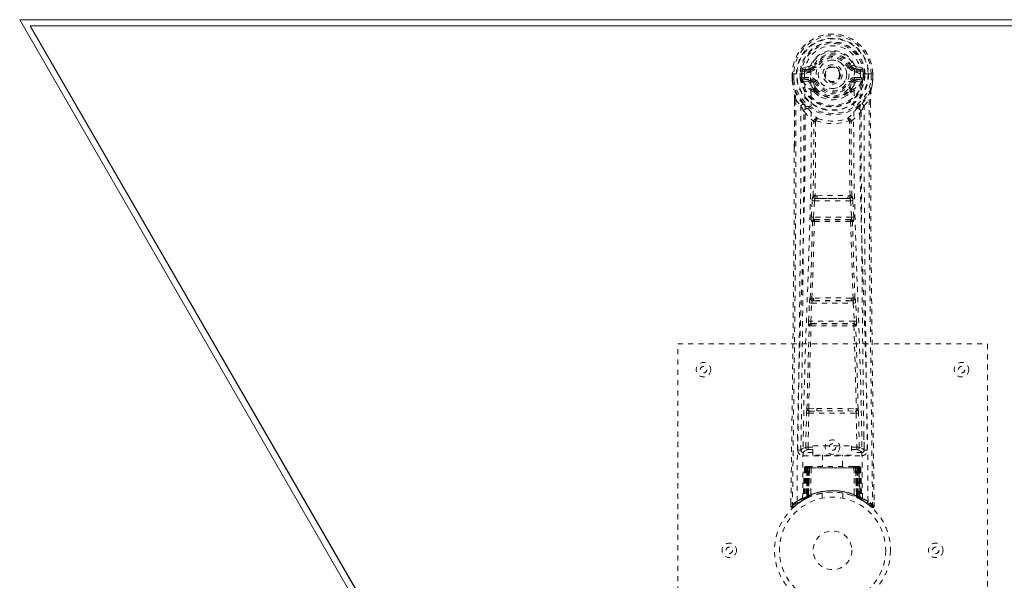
# Model space of a CAD drawing. Header units: inches. Extents: x 5.1 to 76.6, y 25.2 to 45.8.
# Tile 2 of 4: x 5.1 to 24.2, y 34.9 to 45.8. Entities that reach past the tile are written whole.
import ezdxf

# ---------------------------------------------------------------- set-up
doc = ezdxf.new("R2010")
doc.units = ezdxf.units.IN
doc.header["$MEASUREMENT"] = 0
doc.linetypes.add('SLD-Dashed', pattern=[0.075, 0.05, -0.025])
doc.linetypes.add('SLD-Solid', pattern=[0])

msp = doc.modelspace()

# ---------------------------------------------------------------- linework, layer by layer
at = {"color": 7, "linetype": 'SLD-Solid', "lineweight": 15}
for p, q in [((17.008, 25.231), (5.133, 45.799)), ((5.133, 45.799), (76.633, 45.799)), ((5.338, 45.681), (76.428, 45.681)), ((17.076, 25.349), (5.338, 45.681)), ((5.338, 45.681), (17.076, 25.349)), ((76.428, 45.681), (5.338, 45.681))]:
    msp.add_line(p, q, dxfattribs=at)
at = {"color": 7, "linetype": 'SLD-Dashed', "lineweight": 0}
for p, q in [((20.426, 44.889), (20.307, 44.866)), ((20.338, 44.83), (20.454, 44.85)), ((20.454, 44.85), (20.454, 44.83)), ((20.514, 44.894), (20.459, 44.917)), ((20.514, 44.894), (20.536, 44.884)), ((21.23, 44.884), (21.252, 44.894)), ((21.252, 44.894), (21.255, 44.886)), ((21.312, 44.85), (21.428, 44.83)), ((21.312, 44.85), (21.312, 44.83)), ((21.458, 44.866), (21.34, 44.889)), ((20.103, 44.749), (20.103, 44.632)), ((20.107, 44.749), (20.103, 44.749)), ((20.105, 44.749), (20.105, 44.632)), ((20.16, 44.748), (20.107, 44.749)), ((20.133, 44.746), (20.133, 44.632)), ((20.183, 44.748), (20.16, 44.748)), ((20.342, 44.748), (20.183, 44.748)), ((20.254, 44.675), (20.254, 44.746)), ((20.254, 44.675), (20.284, 44.676)), ((20.254, 44.675), (20.254, 44.675)), ((20.29, 44.746), (20.284, 44.746)), ((20.284, 44.746), (20.284, 44.676)), ((20.284, 44.676), (20.29, 44.657)), ((20.289, 44.667), (20.29, 44.746)), ((20.29, 44.657), (20.289, 44.667)), ((20.324, 44.678), (20.324, 44.648)), ((20.324, 44.678), (20.454, 44.678)), ((20.454, 44.623), (20.324, 44.648)), ((20.324, 44.648), (20.454, 44.648)), ((20.338, 44.83), (20.338, 44.8)), ((20.454, 44.83), (20.338, 44.83)), ((20.454, 44.8), (20.338, 44.8)), ((20.454, 44.8), (20.454, 44.83)), ((20.454, 44.678), (20.454, 44.648)), ((20.454, 44.623), (20.454, 44.648)), ((20.46, 44.783), (20.459, 44.785)), ((21.306, 44.785), (21.306, 44.783)), ((21.428, 44.83), (21.312, 44.83)), ((21.312, 44.8), (21.312, 44.83)), ((21.428, 44.8), (21.312, 44.8)), ((21.312, 44.678), (21.312, 44.648)), ((21.312, 44.678), (21.442, 44.678)), ((21.442, 44.648), (21.312, 44.623)), ((21.312, 44.623), (21.312, 44.648)), ((21.312, 44.648), (21.442, 44.648)), ((21.582, 44.748), (21.424, 44.748)), ((21.428, 44.8), (21.428, 44.83)), ((21.442, 44.648), (21.442, 44.678)), ((21.476, 44.746), (21.482, 44.746)), ((21.476, 44.667), (21.476, 44.746)), ((21.482, 44.676), (21.476, 44.657)), ((21.476, 44.657), (21.476, 44.667)), ((21.482, 44.676), (21.482, 44.746)), ((21.482, 44.676), (21.511, 44.675)), ((21.511, 44.746), (21.511, 44.675)), ((21.511, 44.746), (21.511, 44.746)), ((21.511, 44.675), (21.511, 44.675)), ((21.605, 44.748), (21.582, 44.748)), ((21.659, 44.749), (21.605, 44.748)), ((21.633, 44.632), (21.633, 44.746)), ((21.663, 44.749), (21.659, 44.749)), ((21.661, 44.632), (21.661, 44.749)), ((21.663, 44.749), (21.663, 44.632)), ((20.103, 44.632), (20.103, 44.628)), ((20.296, 44.63), (20.3, 44.626)), ((20.3, 44.626), (20.3, 44.625)), ((20.3, 44.626), (20.3, 44.625)), ((20.31, 44.615), (20.3, 44.625)), ((20.31, 44.615), (20.425, 44.594)), ((20.536, 44.593), (20.509, 44.582)), ((20.538, 44.457), (20.538, 44.438)), ((21.228, 44.438), (21.228, 44.457)), ((21.257, 44.582), (21.23, 44.593)), ((21.341, 44.594), (21.456, 44.615)), ((21.456, 44.615), (21.455, 44.614)), ((21.466, 44.626), (21.456, 44.615)), ((21.456, 44.614), (21.456, 44.615)), ((21.466, 44.626), (21.47, 44.63)), ((21.662, 44.628), (21.663, 44.632)), ((20.515, 44.433), (20.514, 44.451)), ((20.534, 44.387), (20.522, 44.404)), ((21.251, 44.433), (21.251, 44.451)), ((20.146, 44.248), (20.143, 43.323)), ((20.147, 43.323), (20.147, 44.247)), ((20.175, 44.246), (20.271, 44.13)), ((21.494, 44.13), (21.591, 44.246)), ((21.619, 44.193), (21.619, 44.247)), ((21.62, 44.248), (21.62, 44.194)), ((20.555, 43.828), (20.555, 43.828)), ((21.21, 43.828), (21.21, 43.828)), ((20.584, 42.388), (20.544, 42.388)), ((21.222, 42.388), (21.182, 42.388)), ((20.473, 41.975), (20.489, 42.292)), ((20.517, 41.973), (20.533, 42.29)), ((20.533, 42.29), (21.232, 42.29)), ((20.552, 42.335), (20.591, 42.335)), ((21.175, 42.335), (20.591, 42.335)), ((21.175, 42.335), (21.214, 42.335)), ((21.232, 42.29), (21.249, 41.973)), ((21.293, 41.975), (21.277, 42.292)), ((20.496, 41.881), (20.482, 41.885)), ((21.249, 41.973), (20.517, 41.973)), ((20.541, 41.923), (20.526, 41.928)), ((20.526, 41.928), (21.24, 41.928)), ((21.24, 41.928), (21.225, 41.923)), ((21.27, 41.881), (21.284, 41.885)), ((20.418, 39.957), (20.435, 40.31)), ((20.462, 39.955), (20.479, 40.308)), ((20.479, 40.308), (21.286, 40.308)), ((20.517, 40.404), (20.485, 40.403)), ((20.526, 40.353), (20.494, 40.352)), ((21.24, 40.353), (20.526, 40.353)), ((21.24, 40.353), (21.271, 40.352)), ((21.281, 40.403), (21.249, 40.404)), ((21.286, 40.308), (21.304, 39.955)), ((21.348, 39.957), (21.331, 40.31)), ((21.304, 39.955), (20.462, 39.955)), ((20.477, 39.907), (20.469, 39.91)), ((20.469, 39.91), (21.297, 39.91)), ((21.297, 39.91), (21.289, 39.907)), ((20.424, 39.867), (20.432, 39.864)), ((21.334, 39.864), (21.342, 39.867)), ((17.883, 31.515), (17.883, 39.515)), ((17.883, 39.515), (23.883, 39.515)), ((23.883, 39.515), (23.883, 31.515)), ((20.364, 37.512), (20.38, 38.173)), ((20.409, 37.511), (20.424, 38.172)), ((20.422, 38.258), (20.578, 38.264)), ((20.424, 38.172), (21.341, 38.172)), ((20.432, 38.213), (20.585, 38.215)), ((20.585, 38.215), (21.181, 38.215)), ((21.181, 38.215), (21.333, 38.213)), ((21.188, 38.264), (21.344, 38.258)), ((21.341, 38.172), (21.357, 37.511)), ((21.402, 37.512), (21.386, 38.173)), ((20.274, 37.745), (20.271, 37.458)), ((21.495, 37.458), (21.492, 37.745)), ((20.27, 37.455), (20.272, 37.447)), ((20.315, 37.409), (20.315, 37.349)), ((20.503, 37.409), (20.315, 37.409)), ((20.409, 37.466), (20.409, 37.511)), ((20.409, 37.511), (20.503, 37.511)), ((20.409, 37.466), (20.503, 37.466)), ((20.503, 37.542), (21.253, 37.542)), ((20.503, 37.362), (20.503, 37.542)), ((21.253, 37.542), (21.253, 37.362)), ((21.253, 37.511), (21.357, 37.511)), ((21.253, 37.466), (21.357, 37.466)), ((21.451, 37.409), (21.253, 37.409)), ((21.357, 37.466), (21.357, 37.511)), ((21.451, 37.349), (21.451, 37.409)), ((21.494, 37.447), (21.496, 37.455)), ((20.315, 37.349), (21.451, 37.349)), ((21.253, 37.362), (20.503, 37.362)), ((20.688, 37.362), (20.688, 37.14)), ((21.078, 37.14), (21.078, 37.362)), ((20.337, 37.111), (20.316, 36.505)), ((20.35, 37.111), (20.33, 36.514)), ((20.35, 37.111), (20.337, 37.111)), ((20.369, 37.111), (20.348, 36.524)), ((20.371, 37.114), (20.349, 36.521)), ((20.436, 37.111), (20.369, 37.111)), ((20.376, 37.111), (20.376, 36.554)), ((20.383, 37.111), (20.376, 37.111)), ((20.384, 37.14), (20.377, 37.14)), ((20.39, 37.14), (20.38, 37.14)), ((20.383, 37.111), (21.383, 37.111)), ((20.383, 36.558), (20.383, 37.111)), ((20.389, 36.56), (20.39, 37.111)), ((20.397, 37.14), (20.39, 37.14)), ((20.39, 37.111), (20.396, 37.111)), ((20.396, 37.111), (20.396, 36.564)), ((21.37, 37.111), (20.396, 37.111)), ((20.453, 37.14), (20.399, 37.14)), ((20.408, 37.111), (20.408, 36.569)), ((20.414, 37.111), (20.408, 37.111)), ((20.415, 37.14), (20.409, 37.14)), ((20.414, 37.111), (21.352, 37.111)), ((20.414, 36.572), (20.414, 37.111)), ((20.415, 37.14), (20.453, 37.14)), ((20.417, 36.56), (20.436, 37.111)), ((20.437, 37.111), (20.418, 36.56)), ((20.436, 37.111), (20.437, 37.111)), ((20.467, 37.111), (20.463, 36.589)), ((20.474, 37.14), (20.466, 37.14)), ((21.299, 37.111), (20.467, 37.111)), ((21.292, 37.14), (20.474, 37.14)), ((21.299, 37.14), (21.292, 37.14)), ((21.299, 37.111), (21.303, 36.589)), ((21.367, 37.14), (21.313, 37.14)), ((21.313, 37.14), (21.351, 37.14)), ((21.348, 36.56), (21.329, 37.111)), ((21.329, 37.111), (21.33, 37.111)), ((21.33, 37.111), (21.349, 36.56)), ((21.397, 37.111), (21.33, 37.111)), ((21.357, 37.14), (21.351, 37.14)), ((21.358, 37.111), (21.352, 37.111)), ((21.352, 37.111), (21.352, 36.572)), ((21.358, 36.569), (21.358, 37.111)), ((21.376, 37.14), (21.369, 37.14)), ((21.37, 36.564), (21.37, 37.111)), ((21.37, 37.111), (21.376, 37.111)), ((21.386, 37.14), (21.376, 37.14)), ((21.376, 37.111), (21.377, 36.56)), ((21.389, 37.14), (21.382, 37.14)), ((21.39, 37.111), (21.383, 37.111)), ((21.383, 37.111), (21.383, 36.558)), ((21.39, 36.554), (21.39, 37.111)), ((21.417, 36.521), (21.395, 37.114)), ((21.397, 37.111), (21.418, 36.524)), ((21.415, 37.111), (21.436, 36.514)), ((21.429, 37.111), (21.415, 37.111)), ((21.429, 37.111), (21.45, 36.505)), ((20.301, 36.481), (20.315, 36.489)), ((20.316, 36.505), (20.33, 36.514)), ((20.333, 36.499), (20.4, 36.534)), ((20.348, 36.524), (20.417, 36.56)), ((20.376, 36.554), (20.383, 36.558)), ((20.388, 36.528), (20.376, 36.554)), ((20.388, 36.528), (20.38, 36.524)), ((20.396, 36.532), (20.388, 36.528)), ((20.396, 36.564), (20.389, 36.56)), ((20.402, 36.534), (20.389, 36.56)), ((20.393, 36.53), (20.402, 36.534)), ((20.408, 36.538), (20.396, 36.564)), ((20.4, 36.534), (20.401, 36.534)), ((20.401, 36.534), (20.408, 36.537)), ((20.408, 36.569), (20.414, 36.572)), ((20.42, 36.543), (20.408, 36.569)), ((20.426, 36.545), (20.414, 36.572)), ((20.418, 36.56), (20.417, 36.56)), ((20.426, 36.545), (20.42, 36.543)), ((20.683, 36.622), (20.683, 36.526)), ((21.083, 36.526), (21.083, 36.622)), ((21.352, 36.572), (21.34, 36.545)), ((21.346, 36.543), (21.34, 36.545)), ((21.358, 36.569), (21.346, 36.543)), ((21.349, 36.56), (21.348, 36.56)), ((21.349, 36.56), (21.418, 36.524)), ((21.352, 36.572), (21.358, 36.569)), ((21.37, 36.564), (21.358, 36.538)), ((21.377, 36.56), (21.364, 36.534)), ((21.365, 36.534), (21.366, 36.534)), ((21.366, 36.534), (21.381, 36.526)), ((21.377, 36.56), (21.37, 36.564)), ((21.383, 36.558), (21.37, 36.532)), ((21.377, 36.528), (21.37, 36.532)), ((21.39, 36.554), (21.377, 36.528)), ((21.404, 36.515), (21.377, 36.528)), ((21.383, 36.558), (21.39, 36.554)), ((21.398, 36.517), (21.433, 36.499)), ((21.436, 36.514), (21.45, 36.505)), ((21.445, 36.493), (21.459, 36.485)), ((21.451, 36.489), (21.464, 36.481)), ((21.689, 36.374), (21.689, 36.441)), ((20.077, 36.44), (20.076, 36.373)), ((20.077, 36.44), (20.076, 36.374)), ((20.076, 36.373), (20.106, 36.373)), ((20.079, 36.437), (20.078, 36.373)), ((20.126, 36.352), (20.167, 36.386)), ((21.598, 36.386), (21.64, 36.352)), ((21.66, 36.373), (21.639, 36.351))]:
    msp.add_line(p, q, dxfattribs=at)
at = {"color": 7, "linetype": 'SLD-Dashed', "lineweight": 0, "flags": 128}
for points in [[(20.459, 44.785), (20.465, 44.862), (20.489, 44.936), (20.528, 45.005), (20.581, 45.065), (20.646, 45.114), (20.72, 45.15), (20.8, 45.172), (20.883, 45.179), (20.966, 45.172), (21.046, 45.15), (21.12, 45.114), (21.185, 45.065), (21.238, 45.005), (21.277, 44.936), (21.3, 44.862), (21.306, 44.785)], [(20.454, 44.85), (20.491, 44.864), (20.505, 44.878)], [(20.505, 44.878), (20.51, 44.885), (20.514, 44.894)], [(20.564, 44.873), (20.559, 44.875), (20.554, 44.877), (20.549, 44.879), (20.545, 44.881), (20.541, 44.882), (20.539, 44.883), (20.537, 44.884), (20.536, 44.884)], [(21.202, 44.873), (21.207, 44.875), (21.212, 44.877), (21.217, 44.879), (21.221, 44.881), (21.225, 44.882), (21.227, 44.883), (21.229, 44.884), (21.23, 44.884)], [(20.103, 44.749), (20.103, 44.748), (20.104, 44.748), (20.105, 44.748)], [(20.195, 36.467), (20.203, 37.514), (20.222, 38.559), (20.251, 39.601), (20.286, 40.639), (20.321, 41.673), (20.346, 42.703), (20.354, 43.728), (20.342, 44.748)], [(20.284, 44.676), (20.284, 44.676), (20.284, 44.676)], [(20.289, 44.667), (20.306, 44.675), (20.324, 44.678)], [(20.338, 44.8), (20.315, 44.804), (20.295, 44.817)], [(20.304, 36.523), (20.313, 37.567), (20.334, 38.61), (20.366, 39.65), (20.404, 40.685), (20.44, 41.717), (20.466, 42.743), (20.474, 43.765), (20.46, 44.783)], [(21.462, 36.523), (21.453, 37.568), (21.432, 38.611), (21.4, 39.65), (21.362, 40.686), (21.326, 41.717), (21.3, 42.744), (21.292, 43.766), (21.306, 44.783)], [(21.571, 36.467), (21.563, 37.514), (21.544, 38.559), (21.515, 39.601), (21.479, 40.639), (21.445, 41.673), (21.42, 42.703), (21.411, 43.728), (21.424, 44.748)], [(21.471, 44.817), (21.451, 44.804), (21.428, 44.8)], [(21.442, 44.678), (21.46, 44.675), (21.476, 44.667)], [(21.482, 44.746), (21.485, 44.746), (21.492, 44.746), (21.501, 44.746), (21.511, 44.746)], [(21.482, 44.676), (21.482, 44.676), (21.482, 44.676)], [(21.661, 44.748), (21.662, 44.748), (21.663, 44.748), (21.663, 44.749)], [(20.103, 44.632), (20.116, 44.535), (20.132, 44.459)], [(20.103, 44.628), (20.104, 44.628), (20.106, 44.628), (20.109, 44.629), (20.113, 44.629), (20.117, 44.63), (20.122, 44.631), (20.127, 44.631), (20.133, 44.632)], [(20.105, 44.632), (20.104, 44.632), (20.103, 44.632), (20.103, 44.632)], [(20.103, 44.628), (20.115, 44.538), (20.134, 44.448)], [(20.133, 44.632), (20.127, 44.632), (20.12, 44.632), (20.115, 44.632), (20.11, 44.632), (20.107, 44.632), (20.105, 44.632)], [(20.132, 44.459), (20.132, 44.453), (20.134, 44.448)], [(20.452, 44.571), (20.439, 44.588), (20.425, 44.594)], [(20.514, 44.451), (20.482, 44.503), (20.452, 44.571)], [(20.509, 44.582), (20.537, 44.518), (20.566, 44.469)], [(20.564, 44.605), (20.559, 44.603), (20.554, 44.6), (20.549, 44.599), (20.545, 44.597), (20.541, 44.595), (20.539, 44.594), (20.537, 44.594), (20.536, 44.593)], [(21.199, 44.469), (21.229, 44.518), (21.257, 44.582)], [(21.202, 44.605), (21.207, 44.603), (21.212, 44.6), (21.217, 44.599), (21.221, 44.597), (21.225, 44.595), (21.227, 44.594), (21.229, 44.594), (21.23, 44.593)], [(21.251, 44.451), (21.284, 44.503), (21.314, 44.571)], [(21.314, 44.571), (21.327, 44.588), (21.341, 44.594)], [(21.632, 44.448), (21.649, 44.527), (21.662, 44.628)], [(21.632, 44.448), (21.634, 44.453), (21.634, 44.459)], [(21.662, 44.628), (21.662, 44.628), (21.66, 44.628), (21.657, 44.629), (21.653, 44.629), (21.649, 44.63), (21.644, 44.631), (21.638, 44.631), (21.633, 44.632)], [(21.661, 44.632), (21.659, 44.632), (21.656, 44.632), (21.651, 44.632), (21.645, 44.632), (21.639, 44.632), (21.633, 44.632)], [(21.663, 44.632), (21.65, 44.535), (21.634, 44.459)], [(21.663, 44.632), (21.663, 44.632), (21.662, 44.632), (21.661, 44.632)], [(20.314, 44.17), (20.213, 44.294), (20.134, 44.448)], [(20.534, 44.387), (20.608, 44.329), (20.665, 44.299)], [(21.1, 44.299), (21.158, 44.329), (21.232, 44.387)], [(21.452, 44.17), (21.553, 44.294), (21.632, 44.448)], [(20.175, 44.246), (20.174, 42.78), (20.165, 41.308), (20.15, 39.861), (20.148, 39.64), (20.145, 39.41), (20.143, 39.207), (20.14, 39.008), (20.137, 38.793), (20.135, 38.643), (20.133, 38.486), (20.131, 38.329), (20.13, 38.212), (20.128, 38.072), (20.126, 37.91), (20.122, 37.578), (20.119, 37.373), (20.116, 37.119), (20.113, 36.857), (20.109, 36.609), (20.106, 36.373)], [(20.146, 44.248), (20.145, 44.247), (20.146, 44.247), (20.147, 44.247)], [(20.271, 44.13), (20.271, 43.61), (20.269, 43.077), (20.267, 42.532), (20.263, 42.017), (20.259, 41.487), (20.254, 40.935), (20.248, 40.446), (20.245, 40.189), (20.242, 39.916), (20.239, 39.627), (20.235, 39.323), (20.231, 39.048), (20.228, 38.807), (20.226, 38.616), (20.223, 38.401), (20.22, 38.16), (20.217, 37.935), (20.214, 37.742), (20.212, 37.582), (20.21, 37.455)], [(20.409, 44.081), (20.418, 44.073), (20.424, 44.066)], [(21.342, 44.066), (21.348, 44.072), (21.357, 44.081)], [(21.556, 37.455), (21.554, 37.591), (21.552, 37.763), (21.549, 37.972), (21.546, 38.217), (21.542, 38.466), (21.539, 38.685), (21.537, 38.839), (21.536, 38.977), (21.534, 39.098), (21.532, 39.254), (21.53, 39.417), (21.528, 39.573), (21.518, 40.386), (21.509, 41.204), (21.501, 42.177), (21.496, 43.167), (21.494, 44.13)], [(21.591, 44.246), (21.592, 42.782), (21.601, 41.308), (21.616, 39.861), (21.618, 39.614), (21.622, 39.356), (21.624, 39.14), (21.627, 38.911), (21.63, 38.661), (21.634, 38.39), (21.636, 38.172), (21.64, 37.909), (21.644, 37.586), (21.647, 37.375), (21.65, 37.117), (21.653, 36.855), (21.657, 36.607), (21.66, 36.373)], [(21.618, 44.247), (21.62, 44.247), (21.621, 44.247), (21.62, 44.248)], [(21.62, 44.194), (21.628, 41.624), (21.656, 38.999), (21.69, 36.373)], [(20.331, 44.017), (20.417, 43.917), (20.517, 43.829)], [(21.248, 43.829), (21.349, 43.917), (21.435, 44.017)], [(20.508, 42.382), (20.518, 43.102), (20.52, 43.82)], [(20.565, 43.839), (20.56, 43.848), (20.553, 43.854), (20.546, 43.858), (20.538, 43.857), (20.53, 43.854), (20.524, 43.848), (20.519, 43.839), (20.517, 43.829)], [(20.555, 43.828), (20.554, 43.109), (20.544, 42.388)], [(21.248, 43.829), (21.246, 43.839), (21.242, 43.848), (21.236, 43.854), (21.228, 43.857), (21.22, 43.858), (21.212, 43.854), (21.206, 43.848), (21.2, 43.839)], [(21.222, 42.388), (21.212, 43.109), (21.21, 43.828)], [(21.258, 42.382), (21.247, 43.102), (21.246, 43.82)], [(20.143, 43.323), (20.137, 41.624), (20.11, 38.999), (20.077, 36.44)], [(20.584, 42.388), (20.883, 42.39), (21.182, 42.388)], [(20.489, 42.292), (20.494, 42.292), (20.505, 42.291), (20.519, 42.291), (20.533, 42.29)], [(20.552, 42.335), (20.551, 42.334), (20.549, 42.333), (20.546, 42.33), (20.541, 42.32), (20.536, 42.306), (20.533, 42.29)], [(20.591, 42.335), (20.883, 42.336), (21.175, 42.335)], [(21.232, 42.29), (21.247, 42.291), (21.261, 42.291), (21.272, 42.292), (21.277, 42.292)], [(20.473, 41.975), (20.478, 41.975), (20.488, 41.974), (20.502, 41.973), (20.517, 41.973)], [(21.249, 41.973), (21.264, 41.973), (21.278, 41.974), (21.288, 41.975), (21.293, 41.975)], [(20.45, 40.399), (20.474, 41.141), (20.496, 41.881)], [(20.485, 40.403), (20.51, 41.146), (20.532, 41.886)], [(20.526, 41.928), (20.521, 41.932), (20.518, 41.941), (20.517, 41.948), (20.516, 41.956), (20.516, 41.964), (20.517, 41.973)], [(21.234, 41.886), (21.256, 41.146), (21.281, 40.403)], [(21.249, 41.973), (21.249, 41.964), (21.249, 41.956), (21.249, 41.948), (21.248, 41.941), (21.244, 41.932), (21.24, 41.928)], [(21.316, 40.399), (21.291, 41.141), (21.27, 41.881)], [(20.435, 40.31), (20.437, 40.342), (20.438, 40.344)], [(20.435, 40.31), (20.439, 40.31), (20.45, 40.309), (20.464, 40.308), (20.479, 40.308)], [(21.286, 40.308), (21.302, 40.308), (21.316, 40.309), (21.326, 40.31), (21.331, 40.31)], [(21.331, 40.31), (21.329, 40.342), (21.328, 40.344)], [(20.418, 39.957), (20.422, 39.957), (20.433, 39.956), (20.447, 39.956), (20.462, 39.955)], [(21.304, 39.955), (21.319, 39.956), (21.333, 39.956), (21.343, 39.957), (21.348, 39.957)], [(20.388, 38.255), (20.408, 39.061), (20.432, 39.864)], [(20.422, 38.258), (20.442, 39.064), (20.467, 39.868)], [(21.299, 39.868), (21.324, 39.064), (21.344, 38.258)], [(21.378, 38.255), (21.358, 39.061), (21.334, 39.864)], [(20.38, 38.173), (20.384, 38.173), (20.395, 38.173), (20.409, 38.173), (20.424, 38.172)], [(20.578, 38.264), (20.883, 38.264), (21.188, 38.264)], [(20.585, 38.215), (20.883, 38.215), (21.181, 38.215)], [(21.341, 38.172), (21.357, 38.173), (21.371, 38.173), (21.382, 38.173), (21.386, 38.173)], [(20.364, 37.512), (20.295, 37.484), (20.27, 37.455)], [(20.315, 37.409), (20.34, 37.438), (20.409, 37.466)], [(20.364, 37.512), (20.369, 37.512), (20.379, 37.512), (20.393, 37.512), (20.409, 37.511)], [(21.357, 37.511), (21.373, 37.512), (21.387, 37.512), (21.397, 37.512), (21.402, 37.512)], [(21.357, 37.466), (21.426, 37.438), (21.451, 37.409)], [(21.496, 37.455), (21.471, 37.484), (21.402, 37.512)], [(20.337, 37.111), (20.34, 37.111), (20.348, 37.111), (20.361, 37.111), (20.376, 37.111)], [(20.39, 37.111), (20.375, 37.111), (20.363, 37.111), (20.354, 37.111), (20.35, 37.111)], [(20.369, 37.111), (20.369, 37.111), (20.371, 37.111), (20.374, 37.111), (20.379, 37.111), (20.385, 37.111), (20.392, 37.111), (20.4, 37.111), (20.408, 37.111)], [(20.467, 37.111), (20.456, 37.111), (20.446, 37.111), (20.44, 37.111), (20.437, 37.111)], [(21.329, 37.111), (21.326, 37.111), (21.319, 37.111), (21.31, 37.111), (21.299, 37.111)], [(21.358, 37.111), (21.366, 37.111), (21.374, 37.111), (21.381, 37.111), (21.387, 37.111), (21.392, 37.111), (21.395, 37.111), (21.397, 37.111), (21.397, 37.111)], [(21.368, 37.14), (21.367, 37.14), (21.366, 37.14)], [(21.415, 37.111), (21.412, 37.111), (21.403, 37.111), (21.391, 37.111), (21.376, 37.111)], [(21.39, 37.111), (21.405, 37.111), (21.418, 37.111), (21.426, 37.111), (21.429, 37.111)], [(21.397, 37.111), (21.396, 37.117), (21.395, 37.12)], [(20.383, 36.558), (20.388, 36.548), (20.392, 36.539), (20.395, 36.534), (20.396, 36.532)], [(21.419, 36.516), (21.418, 36.522), (21.418, 36.524)], [(21.456, 36.488), (21.45, 36.499), (21.445, 36.513)], [(20.079, 36.374), (20.081, 36.366), (20.085, 36.358), (20.09, 36.352), (20.096, 36.347), (20.103, 36.344), (20.111, 36.344), (20.118, 36.345), (20.124, 36.349)], [(20.126, 36.351), (20.159, 36.379), (20.167, 36.386)], [(21.641, 36.353), (21.648, 36.35), (21.656, 36.347), (21.665, 36.347), (21.672, 36.348), (21.679, 36.352), (21.685, 36.357), (21.688, 36.364), (21.689, 36.371)], [(21.69, 36.373), (21.689, 36.374), (21.687, 36.374), (21.681, 36.373), (21.671, 36.373), (21.665, 36.373), (21.66, 36.373)]]:
    msp.add_lwpolyline(points, dxfattribs=at)
at = {"color": 7, "linetype": 'SLD-Dashed', "lineweight": 0}
for centre, radius in [((20.883, 44.739), 0.7), ((20.883, 44.739), 0.69), ((20.883, 44.739), 0.623), ((20.883, 44.739), 0.32), ((20.883, 44.739), 0.275), ((20.883, 44.739), 0.188), ((20.883, 44.739), 0.156), ((20.883, 44.739), 0.142), ((20.883, 44.739), 0.14), ((20.883, 44.739), 0.138), ((18.383, 39.015), 0.14), ((23.383, 39.015), 0.141), ((18.383, 39.015), 0.0625), ((23.383, 39.015), 0.0625), ((20.883, 37.515), 0.14), ((20.883, 37.515), 0.0625), ((20.883, 35.515), 1.125), ((20.883, 35.515), 1.03), ((20.883, 35.515), 0.375), ((18.883, 35.515), 0.14), ((18.883, 35.515), 0.0625), ((22.883, 35.515), 0.141), ((22.883, 35.515), 0.0625)]:
    msp.add_circle(centre, radius, dxfattribs=at)
for centre, radius, start, end in [((20.883, 44.739), 0.78, 0, 179.3038), ((20.883, 44.739), 0.78, 0.7166, 179.2834), ((20.883, 44.739), 0.75, 0.5685, 179.4315), ((20.883, 44.739), 0.629, 0.6526, 179.3474), ((20.883, 44.739), 0.599, 0.6527, 179.3473), ((20.883, 44.754), 0.541, 359.3502, 180.6498), ((20.883, 44.739), 0.459, 22.774, 157.226), ((20.883, 44.739), 0.4, 22.774, 157.226), ((20.883, 44.739), 0.376, 22.774, 157.226), ((20.883, 44.739), 0.346, 22.7737, 157.2263), ((20.499, 44.79), 0.206, 158.346, 172.3376), ((20.337, 44.86), 0.0299, 167.8939, 271.9502), ((20.455, 44.88), 0.0301, 162.3494, 268.5768), ((20.417, 44.934), 0.0453, 281.2404, 337.5846), ((20.454, 44.919), 0.089, 270, 337.226), ((20.454, 44.919), 0.119, 270.0002, 337.2259), ((20.883, 44.739), 0.275, 90.0002, 269.9998), ((20.883, 44.739), 0.275, 270.0001, 89.9999), ((21.312, 44.919), 0.119, 202.7753, 269.9991), ((21.312, 44.919), 0.089, 202.774, 270), ((21.851, 43.543), 1.478, 111.6243, 113.9251), ((21.318, 44.922), 0.0715, 209.638, 265.202), ((21.349, 44.934), 0.0454, 202.4835, 258.6935), ((21.311, 44.88), 0.0301, 271.4217, 17.652), ((21.429, 44.86), 0.0299, 268.0491, 12.109), ((21.267, 44.79), 0.206, 7.6614, 21.6576), ((20.151, 45.272), 0.526, 264.9453, 268.0347), ((20.282, 45.823), 1.077, 268.5586, 270.1347), ((20.883, 44.739), 0.632, 185.8273, 354.1727), ((20.883, 44.739), 0.602, 186.0327, 353.9673), ((20.883, 44.739), 0.593, 172.3909, 179.3289), ((20.376, 44.664), 0.0863, 184.5615, 202.697), ((20.324, 44.617), 0.0306, 89.0727, 154.575), ((20.461, 44.561), 0.221, 90.3107, 122.5185), ((20.454, 44.559), 0.119, 22.773, 90.0001), ((20.454, 44.559), 0.089, 22.774, 90), ((21.312, 44.559), 0.119, 90.0006, 157.2258), ((21.312, 44.559), 0.089, 90, 157.226), ((21.301, 44.55), 0.233, 58.0374, 88.5945), ((21.442, 44.617), 0.0306, 25.425, 90.9273), ((21.361, 44.671), 0.116, 339.6208, 353.1207), ((20.883, 44.739), 0.593, 0.6711, 7.6091), ((21.618, 45.236), 0.49, 271.7187, 275.0359), ((20.133, 44.632), 0.03, 180.0028, 185.051), ((20.883, 44.739), 0.787, 188.0937, 351.9063), ((18.959, 44.277), 1.187, 358.5727, 8.7891), ((20.883, 44.739), 0.758, 188.0936, 351.9064), ((20.753, 44.835), 0.499, 204.8894, 243.9926), ((20.691, 44.836), 0.441, 210.2263, 246.427), ((20.455, 44.593), 0.0299, 91.0999, 178.7741), ((20.483, 44.566), 0.031, 31.5719, 169.9013), ((20.449, 44.558), 0.0649, 21.3145, 85.0814), ((20.545, 44.448), 0.0305, 44.5496, 174.2846), ((20.537, 44.411), 0.0459, 88.3065, 118.8653), ((20.883, 44.739), 0.376, 202.774, 337.226), ((20.565, 44.434), 0.0348, 87.2745, 140.5966), ((20.883, 44.751), 0.453, 220.4509, 319.5491), ((20.883, 44.739), 0.346, 202.774, 337.226), ((20.883, 44.732), 0.411, 219.7065, 320.2937), ((21.221, 44.448), 0.0305, 5.7185, 135.4496), ((21.201, 44.434), 0.0347, 39.3969, 92.7359), ((21.229, 44.411), 0.0459, 61.1347, 91.6935), ((21.019, 44.83), 0.492, 295.7078, 335.4804), ((21.075, 44.837), 0.441, 293.5931, 329.7441), ((21.317, 44.558), 0.0649, 94.9211, 158.683), ((21.283, 44.566), 0.031, 10.1794, 148.3494), ((21.311, 44.593), 0.0299, 1.1717, 88.9521), ((22.807, 44.277), 1.187, 171.2116, 181.4273), ((16.66, 43.629), 3.569, 9.9436, 13.252), ((20.537, 44.392), 0.046, 88.296, 118.8072), ((20.559, 44.429), 0.0448, 175.0852, 213.9425), ((20.573, 44.383), 0.0396, 127.1203, 174.8296), ((20.571, 44.439), 0.033, 181.8825, 228.3816), ((20.883, 44.778), 0.494, 227.4883, 312.5117), ((20.883, 44.719), 0.473, 242.6134, 297.3866), ((21.195, 44.439), 0.033, 311.6121, 358.1238), ((21.193, 44.383), 0.0396, 5.1704, 52.8797), ((21.229, 44.392), 0.046, 61.1887, 91.7067), ((21.188, 44.432), 0.0626, 314.0983, 0.8648), ((25.106, 43.629), 3.569, 166.7478, 170.0564), ((20.17, 44.481), 0.236, 264.3847, 271.2868), ((20.605, 43.812), 0.461, 129.1753, 136.3342), ((15.536, 41.577), 5.38, 26.9709, 28.3302), ((21.864, 45.747), 2.212, 225.5073, 228.868), ((20.391, 44.015), 0.0608, 58.002, 177.4272), ((21.374, 44.015), 0.0608, 2.5698, 122.0035), ((19.902, 45.747), 2.212, 311.132, 314.4927), ((26.2, 41.593), 5.346, 151.6655, 153.0333), ((21.161, 43.812), 0.461, 43.663, 50.8255), ((21.596, 44.487), 0.241, 268.7506, 275.3781), ((-479.21, 45.336), 499.542, 359.09607, 359.8488), ((21.155, 44.578), 0.893, 214.9891, 231.148), ((20.578, 43.824), 0.0608, 73.7767, 175.9526), ((20.637, 43.822), 0.0738, 124.9749, 166.7633), ((20.883, 44.677), 0.844, 250.0603, 289.9395), ((20.611, 44.578), 0.893, 308.8537, 325.0096), ((21.188, 43.824), 0.0608, 4.0444, 106.2244), ((21.129, 43.822), 0.0738, 13.238, 55.0237), ((520.976, 45.336), 499.542, 180.1512, 180.90393), ((20.506, 43.821), 0.0133, 356.7947, 33.949), ((20.552, 43.757), 0.0708, 87.2818, 117.2803), ((20.568, 43.827), 0.0128, 102.3345, 173.3769), ((20.883, 44.752), 0.966, 250.8186, 289.182), ((21.198, 43.827), 0.0128, 6.6444, 77.6575), ((21.214, 43.757), 0.0708, 62.713, 92.7205), ((21.26, 43.821), 0.0134, 146.1235, 183.2611), ((20.67, 42.301), 0.181, 153.537, 182.7742), ((20.538, 42.315), 0.0735, 85.5129, 114.1487), ((20.554, 42.38), 0.0457, 178.2718, 268.1458), ((20.647, 42.377), 0.104, 173.8619, 204.0307), ((20.683, 42.375), 0.101, 172.2347, 203.4737), ((21.083, 42.375), 0.101, 336.5263, 7.7653), ((21.119, 42.377), 0.104, 335.9689, 6.1409), ((21.212, 42.38), 0.0457, 271.8543, 1.7281), ((21.228, 42.315), 0.073, 65.7468, 94.5967), ((21.096, 42.301), 0.181, 357.2189, 26.4653), ((21.175, 42.292), 0.0575, 357.8226, 47.5886), ((20.633, 41.946), 0.163, 169.7788, 201.8738), ((21.133, 41.946), 0.163, 338.1274, 10.2201), ((20.527, 41.883), 0.0451, 90.8598, 176.7734), ((20.541, 41.878), 0.0451, 90.8959, 176.6078), ((20.525, 41.812), 0.0749, 85.0947, 112.9484), ((20.589, 41.892), 0.0574, 147.5, 185.9283), ((20.883, 79.259), 37.374, 269.4617, 270.5381), ((20.883, 74.518), 32.597, 269.3981, 270.6019), ((21.225, 41.878), 0.0451, 3.3927, 89.1036), ((21.176, 41.892), 0.0578, 354.2288, 32.3429), ((21.24, 41.812), 0.075, 67.073, 94.8915), ((21.239, 41.883), 0.0451, 3.2266, 89.1402), ((20.574, 40.342), 0.136, 155.3359, 179.2487), ((20.477, 40.319), 0.0843, 84.8724, 108.7973), ((20.495, 40.398), 0.0448, 177.939, 222.9046), ((20.494, 40.395), 0.0424, 220.4386, 270.4248), ((20.547, 40.309), 0.068, 141.1101, 181.6283), ((20.571, 40.393), 0.0869, 173.4611, 208.341), ((20.597, 40.392), 0.0814, 171.2413, 208.6951), ((20.883, 7.619), 32.787, 89.3606, 90.6394), ((20.883, 6.99), 33.365, 89.3872, 90.6128), ((21.168, 40.392), 0.0814, 331.3101, 8.7513), ((21.195, 40.393), 0.0867, 331.6234, 6.5751), ((21.27, 40.398), 0.0455, 271.2525, 1.8259), ((21.219, 40.309), 0.068, 358.3638, 38.905), ((21.289, 40.32), 0.0837, 71.1218, 95.2097), ((21.193, 40.342), 0.136, 0.7166, 24.7135), ((20.624, 39.926), 0.209, 171.5806, 196.4978), ((20.469, 39.865), 0.0451, 90.5949, 177.0779), ((20.477, 39.861), 0.0451, 90.6193, 177.013), ((20.517, 39.94), 0.0563, 164.2679, 211.7594), ((20.521, 39.874), 0.0546, 143.5164, 186.9882), ((20.883, 72.725), 32.821, 269.291, 270.709), ((21.289, 39.861), 0.0451, 2.989, 89.3788), ((21.245, 39.874), 0.055, 353.1637, 36.3317), ((21.249, 39.94), 0.0563, 328.2406, 15.7321), ((21.297, 39.865), 0.0451, 2.9221, 89.4051), ((21.142, 39.926), 0.209, 343.5088, 8.4129), ((20.459, 39.777), 0.0908, 85.1437, 107.0296), ((20.883, 76.511), 36.646, 269.3489, 270.6511), ((21.307, 39.777), 0.091, 73, 94.8402), ((20.781, 38.173), 0.401, 168.1488, 179.9218), ((20.414, 38.119), 0.139, 86.859, 100.6176), ((20.434, 38.259), 0.0456, 184.1746, 268.2455), ((20.532, 38.261), 0.111, 181.7838, 205.6621), ((20.53, 38.173), 0.105, 157.527, 180.3693), ((20.666, 38.252), 0.0888, 172.3641, 204.3966), ((21.1, 38.252), 0.0889, 335.606, 7.6333), ((21.235, 38.261), 0.109, 334.2118, 358.3452), ((21.332, 38.259), 0.0456, 271.7546, 355.8253), ((21.236, 38.173), 0.105, 359.6307, 22.473), ((21.352, 38.117), 0.141, 79.4672, 93.0565), ((20.985, 38.173), 0.401, 0.074, 11.8406), ((20.246, 39.052), 1.597, 268.7152, 270.8679), ((20.315, 37.454), 0.105, 179.2624, 269.9954), ((20.314, 37.452), 0.0423, 186.569, 271.9628), ((20.409, 37.511), 0.0451, 179.0356, 269.5698), ((21.357, 37.511), 0.0451, 270.4304, 0.9003), ((21.451, 37.454), 0.105, 270.0056, 0.7366), ((21.452, 37.452), 0.0423, 268.0377, 353.4321), ((21.52, 39.052), 1.597, 269.1326, 271.2848), ((20.367, 37.11), 0.03, 90.0052, 178.0038), ((20.398, 37.067), 0.0742, 106.7375, 144.0539), ((20.38, 37.11), 0.03, 90.0301, 178.0304), ((20.395, 36.975), 0.163, 91.7042, 100.6262), ((20.399, 37.11), 0.03, 90.0626, 178.0675), ((20.404, 37.105), 0.0356, 82.0698, 170.2915), ((20.795, 37.118), 0.412, 176.9615, 180.9908), ((20.972, 37.117), 0.583, 177.9573, 180.6138), ((20.822, 37.118), 0.426, 177.0594, 180.9579), ((20.852, 37.118), 0.444, 177.1776, 180.914), ((20.859, 37.118), 0.445, 177.1813, 180.9102), ((20.466, 37.11), 0.0299, 90.1873, 178.204), ((20.467, 37.11), 0.0299, 90.1873, 178.204), ((20.503, 37.117), 0.0369, 141.856, 189.6659), ((21.264, 37.117), 0.0354, 349.2767, 39.2013), ((21.299, 37.11), 0.0299, 1.7973, 89.8114), ((21.3, 37.11), 0.0299, 1.7973, 89.8114), ((20.904, 37.118), 0.448, 359.0941, 2.8004), ((20.914, 37.118), 0.444, 359.086, 2.8224), ((21.367, 37.11), 0.03, 1.9334, 89.9365), ((20.943, 37.118), 0.427, 359.0482, 2.9345), ((20.794, 37.117), 0.583, 359.3862, 2.0427), ((21.371, 36.972), 0.166, 79.601, 88.3399), ((20.971, 37.118), 0.412, 359.0092, 3.0385), ((21.385, 37.11), 0.03, 1.9709, 89.9686), ((21.368, 37.067), 0.0742, 35.9474, 73.2612), ((21.399, 37.11), 0.03, 1.9962, 89.9948), ((20.883, 35.514), 1.158, 47.8706, 132.1289), ((20.883, 35.483), 1.19, 60.8884, 119.1116), ((20.883, 35.515), 1.128, 60.489, 119.511), ((20.883, 35.516), 1.155, 64.3785, 115.6215), ((20.883, 35.516), 1.155, 65.0796, 114.9204), ((20.883, 35.516), 1.155, 66.0603, 113.9397), ((20.883, 35.551), 1.12, 67.9469, 112.0532), ((20.883, 35.473), 1.209, 124.6689, 131.8406), ((20.879, 35.521), 1.12, 124.6289, 132.0869), ((20.871, 35.276), 1.37, 114.4309, 119.5492), ((20.225, 36.467), 0.03, 180.1675, 304.0697), ((20.883, 35.515), 1.128, 119.5116, 124.6478), ((20.286, 36.506), 0.03, 301.0501, 358.0114), ((20.345, 36.535), 0.0429, 196.9735, 245.8372), ((20.3, 36.515), 0.0299, 300.2782, 358.0903), ((20.867, 35.542), 1.097, 118.6325, 120.2673), ((20.864, 35.891), 0.824, 126.3718, 131.7317), ((20.859, 35.902), 0.808, 125.4892, 130.8703), ((20.333, 36.656), 0.138, 269.4171, 293.4589), ((20.882, 35.517), 1.125, 114.259, 119.2008), ((20.318, 36.525), 0.0299, 299.2291, 358.1955), ((20.32, 36.523), 0.0273, 297.6534, 2.3012), ((20.861, 35.905), 0.804, 124.313, 129.6203), ((20.387, 36.56), 0.0297, 295.4759, 358.5211), ((20.388, 36.561), 0.0297, 295.4327, 358.5208), ((20.839, 35.963), 0.73, 121.0036, 125.2135), ((20.433, 36.571), 0.0345, 344.8469, 31.0221), ((21.333, 36.571), 0.0346, 148.9835, 195.1426), ((20.927, 35.963), 0.73, 54.7866, 58.9959), ((20.884, 35.516), 1.126, 60.8006, 65.7395), ((21.378, 36.561), 0.0297, 181.4769, 244.5695), ((21.379, 36.56), 0.0297, 181.4818, 244.5212), ((20.904, 35.904), 0.805, 50.3813, 55.6865), ((20.883, 35.514), 1.128, 59.7398, 64.7247), ((20.905, 35.899), 0.812, 49.1411, 54.4994), ((20.872, 35.493), 1.154, 59.9618, 64.0329), ((20.902, 35.891), 0.823, 48.2666, 53.6298), ((21.448, 36.525), 0.0299, 181.8045, 240.7709), ((21.448, 36.525), 0.03, 196.8961, 241.2659), ((21.466, 36.515), 0.0299, 181.9072, 239.7243), ((21.421, 36.535), 0.0429, 294.1607, 343.0315), ((20.883, 35.515), 1.128, 55.3521, 60.4885), ((21.5, 36.543), 0.0714, 211.6408, 238.9228), ((20.899, 35.541), 1.097, 58.9467, 59.8538), ((21.48, 36.506), 0.03, 181.9848, 238.9537), ((20.895, 35.275), 1.37, 60.4512, 65.569), ((21.541, 36.467), 0.03, 235.9366, 359.8262), ((20.885, 35.518), 1.124, 47.9075, 55.3626), ((20.881, 35.47), 1.213, 48.1754, 55.3203), ((20.106, 36.373), 0.03, 179.2793, 312.137), ((20.177, 36.417), 0.0826, 211.7875, 232.6667), ((21.66, 36.373), 0.03, 227.8632, 0.7205)]:
    msp.add_arc(centre, radius, start, end, dxfattribs=at)

doc.saveas('drawing.dxf')
